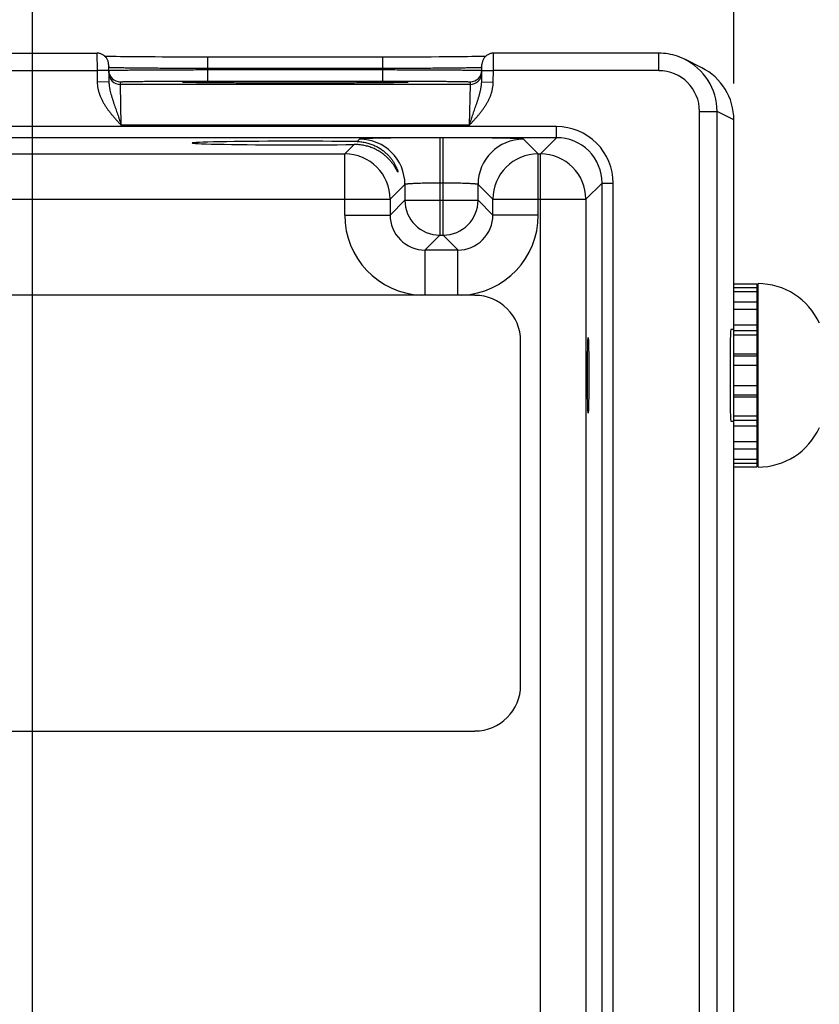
# Model space of a CAD drawing. Header units: inches. Extents: x 0 to 34, y 0 to 22.
# Tile 25 of 78: x 13.2 to 14.6, y 15 to 16.7. Entities that reach past the tile are written whole.
import ezdxf

# ---------------------------------------------------------------- set-up
doc = ezdxf.new("R2010")
doc.units = ezdxf.units.IN
doc.header["$LTSCALE"] = 1.87
doc.header["$MEASUREMENT"] = 0
doc.layers.get('0').update_dxf_attribs({"linetype": 'CONTINUOUS'})
doc.layers.add('DIMENSIONS', color=7, linetype='CONTINUOUS')
doc.styles.get("Standard").update_dxf_attribs({"font": 'txt', "width": 0.8})
doc.dimstyles.new('DIMSTYLE_1', dxfattribs={"dimtxt": 0.15625, "dimasz": 0.1875, "dimexe": 0.125, "dimexo": 0.0625, "dimgap": 0.09, "dimtad": 0, "dimtih": 1, "dimtoh": 1, "dimzin": 4, "dimdsep": 46, "dimtxsty": 'STANDARD', "dimblk": 'CLOSED', "dimblk1": 'CLOSED', "dimblk2": 'CLOSED', "dimcen": 0.09, "dimadec": 0, "dimazin": 0, "dimtfac": 1, "dimtofl": 0, "dimtmove": 0, "dimatfit": 3, "dimldrblk": 'CLOSED', "dimfxl": 1, "dimtolj": 1, "dimtzin": 4, "dimarcsym": 0})

# ---------------------------------------------------------------- blocks, each defined once
blk = doc.blocks.new('*D6')
at = {"layer": 'DIMENSIONS', "color": 2, "linetype": 'CONTINUOUS'}
blk.add_line((13.3, 14.7518), (15.2729, 14.7518), dxfattribs=at)
at = {"layer": 'DIMENSIONS', "color": 2, "linetype": 'CONTINUOUS', "insert": (15.351, 14.8299), "char_height": 0.15625, "width": 1.40625, "attachment_point": 1, "rotation": 0, "line_spacing_factor": 0.9}
blk.add_mtext('1.83{\\Ftxt.shx;\\W1.000000;\\H0.156250; }[46,6]', dxfattribs=at)
blk = doc.blocks.new('_CLOSED')
at = {"color": 0, "linetype": 'BYBLOCK'}
for p, q in [((0, 0), (-1, 0.1667)), ((-1, 0.1667), (-1, -0.1667)), ((-1, -0.1667), (0, 0)), ((-1, 0), (0, 0))]:
    blk.add_line(p, q, dxfattribs=at)
blk = doc.blocks.new('*D11')
at = {"layer": 'DIMENSIONS', "color": 2, "linetype": 'CONTINUOUS'}
blk.add_line((13.2375, 14.8143), (13.2375, 17.2724), dxfattribs=at)
at = {"layer": 'DIMENSIONS', "color": 2, "linetype": 'CONTINUOUS', "insert": (13.1594, 17.3506), "char_height": 0.15625, "width": 1.53125, "attachment_point": 1, "rotation": 90, "line_spacing_factor": 0.9}
blk.add_mtext('5.81{\\Ftxt.shx;\\W1.000000;\\H0.156250; }[147,6]', dxfattribs=at)
blk = doc.blocks.new('*D12')
at = {"layer": 'DIMENSIONS', "color": 2, "linetype": 'CONTINUOUS'}
blk.add_line((14.4415, 16.5486), (14.4415, 17.2724), dxfattribs=at)
at = {"layer": 'DIMENSIONS', "color": 2, "linetype": 'CONTINUOUS', "insert": (14.3634, 17.3506), "char_height": 0.15625, "width": 1.53125, "attachment_point": 1, "rotation": 90, "line_spacing_factor": 0.9}
blk.add_mtext('7.01{\\Ftxt.shx;\\W1.000000;\\H0.156250; }[178,1]', dxfattribs=at)

msp = doc.modelspace()

# ---------------------------------------------------------------- linework, layer by layer
at = {"color": 7, "linetype": 'CONTINUOUS'}
for p, q in [((13.099, 16.6006), (13.348, 16.6006)), ((13.348, 16.6006), (13.3482, 16.5706)), ((14.0288, 16.5706), (14.029, 16.6006)), ((14.3125, 16.6006), (14.029, 16.6006)), ((14.3125, 16.5706), (14.3125, 16.6006)), ((13.363, 16.5949), (13.3619, 16.5949)), ((13.3663, 16.5948), (13.363, 16.5949)), ((13.3704, 16.5948), (13.3663, 16.5948)), ((13.3752, 16.5947), (13.3704, 16.5948)), ((13.3811, 16.5946), (13.3752, 16.5947)), ((13.3884, 16.5945), (13.3811, 16.5946)), ((13.3973, 16.5944), (13.3884, 16.5945)), ((13.4079, 16.5943), (13.3973, 16.5944)), ((13.416, 16.5943), (13.4079, 16.5943)), ((13.4255, 16.5942), (13.416, 16.5943)), ((13.4362, 16.5941), (13.4255, 16.5942)), ((13.4479, 16.5941), (13.4362, 16.5941)), ((13.4599, 16.594), (13.4479, 16.5941)), ((13.4724, 16.594), (13.4599, 16.594)), ((13.4852, 16.5939), (13.4724, 16.594)), ((13.4982, 16.5939), (13.4852, 16.5939)), ((13.5115, 16.5939), (13.4982, 16.5939)), ((13.5249, 16.5939), (13.5115, 16.5939)), ((13.5381, 16.5939), (13.5249, 16.5939)), ((13.8454, 16.5939), (13.5381, 16.5939)), ((13.5381, 16.5742), (13.5381, 16.5939)), ((13.8389, 16.5742), (13.8389, 16.5939)), ((13.8589, 16.5939), (13.8454, 16.5939)), ((13.8722, 16.5939), (13.8589, 16.5939)), ((13.8854, 16.5939), (13.8722, 16.5939)), ((13.8986, 16.594), (13.8854, 16.5939)), ((13.911, 16.594), (13.8986, 16.594)), ((13.9218, 16.594), (13.911, 16.594)), ((13.9355, 16.5941), (13.9218, 16.594)), ((13.9471, 16.5942), (13.9355, 16.5941)), ((13.9571, 16.5942), (13.9471, 16.5942)), ((13.9659, 16.5943), (13.9571, 16.5942)), ((13.976, 16.5944), (13.9659, 16.5943)), ((13.9844, 16.5945), (13.976, 16.5944)), ((13.9916, 16.5946), (13.9844, 16.5945)), ((13.9978, 16.5946), (13.9916, 16.5946)), ((14.003, 16.5947), (13.9978, 16.5946)), ((14.0074, 16.5948), (14.003, 16.5947)), ((14.0118, 16.5949), (14.0074, 16.5948)), ((14.0151, 16.5949), (14.0118, 16.5949)), ((14.3862, 16.5755), (14.3572, 16.59)), ((13.0988, 16.5706), (13.3482, 16.5706)), ((13.3682, 16.5709), (13.3482, 16.5706)), ((13.3482, 16.5706), (13.3485, 16.5508)), ((13.368, 16.5809), (13.3685, 16.5511)), ((13.3682, 16.5758), (13.3681, 16.5759)), ((13.3682, 16.571), (13.3683, 16.571)), ((13.8389, 16.5742), (13.5381, 16.5742)), ((13.5381, 16.5742), (13.5381, 16.5723)), ((13.5381, 16.5723), (13.8389, 16.5723)), ((13.5381, 16.5526), (13.5381, 16.5723)), ((13.8389, 16.5742), (13.8389, 16.5723)), ((13.8389, 16.5526), (13.8389, 16.5723)), ((14.0085, 16.5511), (14.009, 16.5809)), ((14.0087, 16.571), (14.0088, 16.571)), ((14.0089, 16.5759), (14.0088, 16.5758)), ((14.0088, 16.5709), (14.0288, 16.5706)), ((14.0285, 16.5508), (14.0288, 16.5706)), ((14.3125, 16.5706), (14.0288, 16.5706)), ((13.3685, 16.5511), (13.3485, 16.5508)), ((13.3883, 16.5467), (13.3882, 16.5513)), ((13.4974, 16.5506), (13.4972, 16.5506)), ((13.4976, 16.5505), (13.4974, 16.5506)), ((13.4979, 16.5505), (13.4976, 16.5505)), ((13.4983, 16.5505), (13.4979, 16.5505)), ((13.499, 16.5505), (13.4983, 16.5505)), ((13.4999, 16.5504), (13.499, 16.5505)), ((13.501, 16.5504), (13.4999, 16.5504)), ((13.5029, 16.5503), (13.501, 16.5504)), ((13.5053, 16.5503), (13.5029, 16.5503)), ((13.5083, 16.5502), (13.5053, 16.5503)), ((13.5121, 16.5501), (13.5083, 16.5502)), ((13.5167, 16.55), (13.5121, 16.5501)), ((13.5225, 16.5499), (13.5167, 16.55)), ((13.5279, 16.5499), (13.5225, 16.5499)), ((13.5343, 16.5498), (13.5279, 16.5499)), ((13.5381, 16.5526), (13.8389, 16.5526)), ((13.8468, 16.5498), (13.8409, 16.5498)), ((13.8536, 16.5499), (13.8468, 16.5498)), ((13.8593, 16.55), (13.8536, 16.5499)), ((13.8639, 16.5501), (13.8593, 16.55)), ((13.8667, 16.5501), (13.8639, 16.5501)), ((13.8699, 16.5502), (13.8667, 16.5501)), ((13.873, 16.5503), (13.8699, 16.5502)), ((13.8752, 16.5504), (13.873, 16.5503)), ((13.8765, 16.5504), (13.8752, 16.5504)), ((13.8777, 16.5505), (13.8765, 16.5504)), ((13.8783, 16.5505), (13.8777, 16.5505)), ((13.8789, 16.5505), (13.8783, 16.5505)), ((13.8792, 16.5505), (13.8789, 16.5505)), ((13.8795, 16.5505), (13.8792, 16.5505)), ((13.8797, 16.5506), (13.8795, 16.5505)), ((13.8798, 16.5506), (13.8797, 16.5506)), ((13.8799, 16.5506), (13.8798, 16.5506)), ((13.9888, 16.5513), (13.9887, 16.5467)), ((14.0085, 16.5511), (14.0285, 16.5508)), ((13.9887, 16.5467), (13.3883, 16.5467)), ((13.3898, 16.4767), (13.3883, 16.5467)), ((13.5422, 16.5497), (13.5343, 16.5498)), ((13.5518, 16.5496), (13.5422, 16.5497)), ((13.5596, 16.5495), (13.5518, 16.5496)), ((13.5687, 16.5495), (13.5596, 16.5495)), ((13.5793, 16.5494), (13.5687, 16.5495)), ((13.5909, 16.5493), (13.5793, 16.5494)), ((13.6029, 16.5493), (13.5909, 16.5493)), ((13.6154, 16.5492), (13.6029, 16.5493)), ((13.6282, 16.5492), (13.6154, 16.5492)), ((13.6414, 16.5492), (13.6282, 16.5492)), ((13.6547, 16.5491), (13.6414, 16.5492)), ((13.6683, 16.5491), (13.6547, 16.5491)), ((13.6819, 16.5491), (13.6683, 16.5491)), ((13.6951, 16.5491), (13.6819, 16.5491)), ((13.7087, 16.5491), (13.6951, 16.5491)), ((13.7223, 16.5491), (13.7087, 16.5491)), ((13.7356, 16.5492), (13.7223, 16.5491)), ((13.7487, 16.5492), (13.7356, 16.5492)), ((13.7616, 16.5492), (13.7487, 16.5492)), ((13.7742, 16.5493), (13.7616, 16.5492)), ((13.786, 16.5493), (13.7742, 16.5493)), ((13.7967, 16.5494), (13.786, 16.5493)), ((13.8059, 16.5495), (13.7967, 16.5494)), ((13.8173, 16.5495), (13.8059, 16.5495)), ((13.8264, 16.5496), (13.8173, 16.5495)), ((13.8342, 16.5497), (13.8264, 16.5496)), ((13.8409, 16.5498), (13.8342, 16.5497)), ((13.9887, 16.5467), (13.9872, 16.4767)), ((14.3825, 16.5005), (14.4125, 16.5005)), ((14.3825, 13.2321), (14.3825, 16.5005)), ((14.4415, 16.4861), (14.4125, 16.5005)), ((14.4125, 13.2321), (14.4125, 16.5005)), ((14.4415, 13.2465), (14.4415, 16.4861)), ((14.1372, 16.4745), (10.467, 16.4745)), ((13.9872, 16.4767), (13.3898, 16.4767)), ((14.1372, 16.4555), (14.1372, 16.4745)), ((14.1372, 16.4555), (10.467, 16.4555)), ((13.7987, 16.453), (13.7945, 16.4488)), ((13.9423, 16.4554), (13.9367, 16.4554)), ((13.9367, 16.4554), (13.9367, 16.288)), ((13.9423, 16.288), (13.9423, 16.4554)), ((14.1056, 16.4277), (14.0803, 16.453)), ((14.1372, 16.4555), (14.1094, 16.4277)), ((13.7895, 16.4438), (13.7734, 16.4277)), ((13.1756, 16.4277), (13.7734, 16.4277)), ((13.7734, 16.3227), (13.7734, 16.4277)), ((14.1056, 16.4277), (14.1094, 16.4277)), ((14.1056, 16.3227), (14.1056, 16.4277)), ((14.1094, 13.305), (14.1094, 16.4277)), ((13.8767, 16.3751), (13.8514, 16.3497)), ((13.8767, 16.3751), (13.8767, 16.348)), ((13.9423, 16.3774), (13.9367, 16.3774)), ((14.0023, 16.348), (14.0023, 16.3751)), ((14.0276, 16.3497), (14.0023, 16.3751)), ((14.2152, 16.3775), (14.1874, 16.3497)), ((14.2152, 16.3775), (14.2342, 16.3775)), ((14.2152, 13.3551), (14.2152, 16.3775)), ((14.2342, 13.3551), (14.2342, 16.3775)), ((13.0976, 16.3497), (13.8514, 16.3497)), ((13.8514, 16.3497), (13.8514, 16.3227)), ((13.8767, 16.348), (13.8514, 16.3227)), ((13.8767, 16.348), (14.0023, 16.348)), ((14.0023, 16.348), (14.0276, 16.3227)), ((14.0276, 16.3497), (14.1874, 16.3497)), ((14.0276, 16.3227), (14.0276, 16.3497)), ((14.1874, 16.3497), (14.1874, 13.3829)), ((13.7734, 16.3227), (13.8514, 16.3227)), ((14.1056, 16.3227), (14.0276, 16.3227)), ((13.9367, 16.288), (13.9113, 16.2627)), ((13.9367, 16.288), (13.9423, 16.288)), ((13.9423, 16.288), (13.9677, 16.2627)), ((13.9113, 16.2627), (13.9677, 16.2627)), ((13.9113, 16.1849), (13.9113, 16.2627)), ((13.9677, 16.1849), (13.9677, 16.2627)), ((14.4415, 16.2047), (14.4809, 16.2047)), ((14.4415, 16.2045), (14.4809, 16.2045)), ((14.4415, 16.1982), (14.4809, 16.1982)), ((14.4809, 16.2047), (14.4809, 15.8902)), ((14.4829, 15.8899), (14.4829, 16.2049)), ((13.9967, 16.1849), (10.6109, 16.1849)), ((14.4415, 16.1914), (14.4809, 16.1914)), ((14.4415, 16.1738), (14.4809, 16.1738)), ((14.4415, 16.1611), (14.4809, 16.1611)), ((14.4415, 16.1343), (14.4809, 16.1343)), ((14.4415, 16.1262), (14.4362, 16.1262)), ((14.4415, 16.1245), (14.4809, 16.1245)), ((14.4415, 16.1172), (14.4809, 16.1172)), ((14.0754, 15.5156), (14.0754, 16.1061)), ((14.4415, 16.0844), (14.4809, 16.0844)), ((14.4415, 16.081), (14.4809, 16.081)), ((14.4415, 16.065), (14.4809, 16.065)), ((14.4415, 16.0301), (14.4809, 16.0301)), ((14.4415, 16.0141), (14.4809, 16.0141)), ((14.4415, 16.0107), (14.4809, 16.0107)), ((14.4415, 15.9779), (14.4809, 15.9779)), ((14.4362, 15.9687), (14.4415, 15.9687)), ((14.4415, 15.9706), (14.4809, 15.9706)), ((14.4415, 15.9608), (14.4809, 15.9608)), ((14.4415, 15.9339), (14.4809, 15.9339)), ((14.4415, 15.9212), (14.4809, 15.9212)), ((14.4415, 15.9035), (14.4809, 15.9035)), ((14.4415, 15.8967), (14.4809, 15.8967)), ((14.4415, 15.8903), (14.4809, 15.8903)), ((14.4415, 15.8902), (14.4809, 15.8902)), ((10.6109, 15.4368), (13.9967, 15.4368))]:
    msp.add_line(p, q, dxfattribs=at)
for points in [[(13.368, 16.5809), (13.368, 16.5821), (13.3678, 16.5833), (13.3676, 16.5845), (13.3673, 16.5857), (13.367, 16.5869), (13.3666, 16.588), (13.3661, 16.5891), (13.3655, 16.5902), (13.3649, 16.5913), (13.3642, 16.5923), (13.3635, 16.5932), (13.3627, 16.5941), (13.3618, 16.595), (13.3609, 16.5958), (13.36, 16.5966), (13.359, 16.5973), (13.3579, 16.5979), (13.3569, 16.5985), (13.3558, 16.599), (13.3546, 16.5994), (13.3535, 16.5998), (13.3523, 16.6001), (13.3511, 16.6003), (13.3499, 16.6005), (13.3487, 16.6005), (13.348, 16.6006)], [(14.029, 16.6006), (14.0283, 16.6005), (14.0271, 16.6005), (14.0259, 16.6003), (14.0247, 16.6001), (14.0235, 16.5998), (14.0224, 16.5994), (14.0212, 16.599), (14.0201, 16.5985), (14.0191, 16.5979), (14.018, 16.5973), (14.017, 16.5966), (14.0161, 16.5958), (14.0152, 16.595), (14.0143, 16.5941), (14.0135, 16.5932), (14.0128, 16.5923), (14.0121, 16.5913), (14.0115, 16.5902), (14.0109, 16.5891), (14.0104, 16.588), (14.01, 16.5869), (14.0097, 16.5857), (14.0094, 16.5845), (14.0092, 16.5833), (14.009, 16.5821), (14.009, 16.5809)], [(14.3557, 16.5907), (14.3526, 16.5922), (14.3488, 16.5938), (14.3449, 16.5952), (14.3409, 16.5964), (14.3369, 16.5975), (14.3329, 16.5985), (14.3288, 16.5992), (14.3247, 16.5998), (14.3206, 16.6002), (14.3164, 16.6005), (14.3125, 16.6006)], [(13.4972, 16.5506), (13.4971, 16.5506), (13.497, 16.5506), (13.497, 16.5506)], [(13.88, 16.5506), (13.88, 16.5506), (13.8799, 16.5506)]]:
    msp.add_lwpolyline(points, dxfattribs=at)
for centre, radius, start, end in [((14.3125, 16.5005), 0.1, 359.9988, 64.4102), ((13.3882, 16.5713), 0.02, 181, 181.2436), ((13.3882, 16.5713), 0.02, 181.2447, 270.0013), ((13.9888, 16.5713), 0.02, 269.9987, 358.7553), ((13.9888, 16.5713), 0.02, 358.7564, 359), ((14.3125, 16.5005), 0.07, 0.0056, 90.0019), ((14.3415, 16.4861), 0.1, 0.0115, 63.4402), ((13.3883, 16.5667), 0.02, 181.0012, 270.0013), ((13.5017, 16.6332), 0.0828, 266.7202, 266.8828), ((13.8754, 16.6312), 0.0808, 273.1152, 273.2829), ((13.9887, 16.5667), 0.02, 269.9987, 358.9988), ((14.1372, 16.3775), 0.097, 359.9966, 90.0034), ((13.7987, 16.375), 0.078, 0.0209, 89.9791), ((14.0803, 16.375), 0.078, 90.0209, 179.9791), ((14.1372, 16.3775), 0.078, 359.9906, 90.0094), ((13.7733, 16.3497), 0.078, 0.0209, 89.9791), ((14.1057, 16.3497), 0.078, 90.0209, 179.9791), ((14.1093, 16.3497), 0.078, 0.0209, 89.9791), ((13.9367, 16.3481), 0.06, 180.0209, 269.9791), ((13.9423, 16.3481), 0.06, 270.0209, 359.9791), ((13.9113, 16.3227), 0.138, 179.9963, 267.1169), ((13.9113, 16.3226), 0.06, 179.9636, 270.0364), ((13.9677, 16.3226), 0.06, 269.9636, 0.0364), ((13.9677, 16.3227), 0.138, 272.8863, 0.0033), ((14.4829, 16.0892), 0.1157, 24.4946, 90), ((13.9967, 16.1061), 0.0787, 0, 90), ((14.475, 16.134), 0.00787, 318.2837, 360), ((14.475, 15.9608), 0.00787, 0, 41.7163), ((14.4829, 16.0056), 0.1157, 270, 335.5054), ((13.9967, 15.5156), 0.0787, 270, 360)]:
    msp.add_arc(centre, radius, start, end, dxfattribs=at)
for centre, major_axis, start_param, end_param in [((13.6885, 16.4463), (0.1771, 0), 0.92934, 5.318939), ((14.4362, 16.0474), (0, 0.0787), 0, 3.141593)]:
    msp.add_ellipse(centre, major_axis=major_axis, ratio=0.017455, start_param=start_param, end_param=end_param, dxfattribs=at)
msp.add_ellipse((14.1913, 16.0474), major_axis=(0, 0.065), ratio=0.017455, dxfattribs=at)
for points, knots in [([(13.5381, 16.5742), (13.5327, 16.5742), (13.5219, 16.5743), (13.5058, 16.5743), (13.49, 16.5744), (13.4747, 16.5744), (13.4599, 16.5745), (13.4459, 16.5746), (13.4327, 16.5747), (13.4205, 16.5748), (13.4109, 16.5749), (13.4039, 16.575), (13.3991, 16.5751), (13.3945, 16.5751), (13.3904, 16.5752), (13.3865, 16.5753), (13.383, 16.5753), (13.3799, 16.5754), (13.3771, 16.5754), (13.375, 16.5755), (13.3735, 16.5755), (13.3725, 16.5756), (13.3717, 16.5756), (13.3709, 16.5756), (13.3702, 16.5757), (13.3696, 16.5757), (13.3691, 16.5757), (13.3688, 16.5758), (13.3686, 16.5758), (13.3684, 16.5758), (13.3683, 16.5758), (13.3682, 16.5758), (13.3682, 16.5758)], [0, 0, 0, 0, 0.095784, 0.19069, 0.283845, 0.374395, 0.461507, 0.544381, 0.622256, 0.694416, 0.760198, 0.790505, 0.818997, 0.845606, 0.870273, 0.892939, 0.913555, 0.932071, 0.948445, 0.962641, 0.968911, 0.974625, 0.97978, 0.984371, 0.988398, 0.991857, 0.994748, 0.997069, 0.998015, 0.998819, 0.99948, 1, 1, 1, 1]), ([(13.3683, 16.571), (13.3683, 16.571), (13.3684, 16.571), (13.3685, 16.5711), (13.3686, 16.5711), (13.3689, 16.5711), (13.3692, 16.5711), (13.3697, 16.5711), (13.3703, 16.5711), (13.371, 16.5712), (13.3717, 16.5712), (13.3726, 16.5712), (13.3736, 16.5712), (13.3751, 16.5713), (13.3772, 16.5713), (13.3799, 16.5714), (13.3831, 16.5714), (13.3866, 16.5715), (13.3904, 16.5715), (13.3946, 16.5716), (13.3991, 16.5716), (13.4039, 16.5717), (13.411, 16.5717), (13.4205, 16.5718), (13.4327, 16.5719), (13.4459, 16.572), (13.46, 16.572), (13.4747, 16.5721), (13.4901, 16.5722), (13.5058, 16.5722), (13.5219, 16.5723), (13.5327, 16.5723), (13.5381, 16.5723)], [0, 0, 0, 0, 0.000513, 0.001169, 0.001968, 0.00291, 0.005222, 0.008105, 0.011557, 0.015576, 0.020161, 0.025309, 0.031016, 0.03728, 0.051464, 0.067827, 0.086332, 0.106938, 0.129596, 0.154254, 0.180857, 0.209343, 0.239647, 0.305425, 0.377587, 0.45547, 0.538358, 0.625489, 0.716063, 0.809247, 0.904183, 1, 1, 1, 1]), ([(14.0088, 16.5758), (14.0088, 16.5758), (14.0087, 16.5758), (14.0086, 16.5758), (14.0084, 16.5758), (14.0082, 16.5758), (14.0079, 16.5757), (14.0074, 16.5757), (14.0068, 16.5757), (14.0061, 16.5756), (14.0053, 16.5756), (14.0045, 16.5756), (14.0035, 16.5755), (14.002, 16.5755), (13.9999, 16.5754), (13.9971, 16.5754), (13.994, 16.5753), (13.9905, 16.5753), (13.9866, 16.5752), (13.9825, 16.5751), (13.9779, 16.5751), (13.9731, 16.575), (13.966, 16.5749), (13.9565, 16.5748), (13.9443, 16.5747), (13.9311, 16.5746), (13.9171, 16.5745), (13.9023, 16.5744), (13.887, 16.5744), (13.8712, 16.5743), (13.8551, 16.5743), (13.8443, 16.5742), (13.8389, 16.5742)], [0, 0, 0, 0, 0.00052, 0.001181, 0.001985, 0.002931, 0.005252, 0.008142, 0.011602, 0.015629, 0.02022, 0.025375, 0.031089, 0.037359, 0.051555, 0.067929, 0.086445, 0.10706, 0.129727, 0.154393, 0.181003, 0.209494, 0.239802, 0.305584, 0.377744, 0.455618, 0.538493, 0.625605, 0.716155, 0.80931, 0.904216, 1, 1, 1, 1]), ([(13.8389, 16.5723), (13.8443, 16.5723), (13.8551, 16.5723), (13.8712, 16.5722), (13.8869, 16.5722), (13.9023, 16.5721), (13.917, 16.572), (13.9311, 16.572), (13.9443, 16.5719), (13.9565, 16.5718), (13.966, 16.5717), (13.9731, 16.5717), (13.9779, 16.5716), (13.9824, 16.5716), (13.9866, 16.5715), (13.9904, 16.5715), (13.9939, 16.5714), (13.9971, 16.5714), (13.9998, 16.5713), (14.0019, 16.5713), (14.0034, 16.5712), (14.0044, 16.5712), (14.0053, 16.5712), (14.006, 16.5712), (14.0067, 16.5711), (14.0073, 16.5711), (14.0078, 16.5711), (14.0081, 16.5711), (14.0084, 16.5711), (14.0085, 16.5711), (14.0086, 16.571), (14.0087, 16.571), (14.0087, 16.571)], [0, 0, 0, 0, 0.095817, 0.190753, 0.283937, 0.374511, 0.461642, 0.54453, 0.622413, 0.694576, 0.760353, 0.790657, 0.819143, 0.845746, 0.870404, 0.893062, 0.913668, 0.932173, 0.948536, 0.96272, 0.968984, 0.974691, 0.979839, 0.984424, 0.988443, 0.991895, 0.994778, 0.99709, 0.998032, 0.998831, 0.999487, 1, 1, 1, 1]), ([(13.3485, 16.5508), (13.3485, 16.5499), (13.3486, 16.5481), (13.3489, 16.5445), (13.3496, 16.54), (13.3509, 16.5347), (13.3525, 16.5295), (13.3545, 16.5245), (13.3568, 16.5196), (13.3594, 16.5148), (13.3622, 16.5102), (13.3653, 16.5056), (13.3685, 16.5013), (13.3718, 16.497), (13.3753, 16.4928), (13.3789, 16.4887), (13.3819, 16.4853), (13.3843, 16.4826), (13.3868, 16.48), (13.3886, 16.478), (13.3898, 16.4767)], [0, 0, 0, 0, 0.031251, 0.062503, 0.124993, 0.187485, 0.249979, 0.312476, 0.374974, 0.437473, 0.499974, 0.562476, 0.624979, 0.687483, 0.749987, 0.81249, 0.874994, 0.906246, 0.937497, 1, 1, 1, 1]), ([(13.3685, 16.5511), (13.3685, 16.5504), (13.3686, 16.5488), (13.3689, 16.5456), (13.3693, 16.5425), (13.3699, 16.5394), (13.3705, 16.5363), (13.3715, 16.5325), (13.3725, 16.5287), (13.3734, 16.5257), (13.3741, 16.5234), (13.3748, 16.5211), (13.3756, 16.5189), (13.3763, 16.5166), (13.3773, 16.5135), (13.3786, 16.5097), (13.3802, 16.505), (13.3818, 16.5004), (13.3834, 16.4957), (13.385, 16.491), (13.3866, 16.4862), (13.3882, 16.4814), (13.3893, 16.4783), (13.3898, 16.4767)], [0, 0, 0, 0, 0.030581, 0.061074, 0.121881, 0.152241, 0.182584, 0.243295, 0.304158, 0.334683, 0.365287, 0.395983, 0.426782, 0.45769, 0.488715, 0.551135, 0.614062, 0.677484, 0.741365, 0.805647, 0.870246, 0.935066, 1, 1, 1, 1]), ([(13.3882, 16.5513), (13.3882, 16.5513), (13.3882, 16.5514), (13.3882, 16.5514), (13.3882, 16.5514), (13.3882, 16.5514), (13.3883, 16.5514), (13.3883, 16.5514), (13.3883, 16.5514), (13.3884, 16.5514), (13.3885, 16.5514), (13.3886, 16.5514), (13.3887, 16.5515), (13.389, 16.5515), (13.3893, 16.5515), (13.3898, 16.5515), (13.3904, 16.5516), (13.3911, 16.5516), (13.3918, 16.5516), (13.3927, 16.5517), (13.3936, 16.5517), (13.3947, 16.5517), (13.3958, 16.5518), (13.3974, 16.5518), (13.3997, 16.5518), (13.4027, 16.5519), (13.406, 16.552), (13.4096, 16.552), (13.4135, 16.5521), (13.4178, 16.5521), (13.4223, 16.5522), (13.4271, 16.5522), (13.4322, 16.5523), (13.4375, 16.5523), (13.4451, 16.5524), (13.4551, 16.5524), (13.4677, 16.5525), (13.4809, 16.5526), (13.4947, 16.5526), (13.509, 16.5526), (13.5235, 16.5526), (13.5332, 16.5526), (13.5381, 16.5526)], [0, 0, 0, 0, 0.000131, 0.000181, 0.000239, 0.000381, 0.000559, 0.000772, 0.001022, 0.001308, 0.001992, 0.002823, 0.003804, 0.004933, 0.00764, 0.010943, 0.014842, 0.019334, 0.024416, 0.030084, 0.036336, 0.043168, 0.050577, 0.058558, 0.076217, 0.096098, 0.118154, 0.142337, 0.168589, 0.196842, 0.22703, 0.259083, 0.292922, 0.328463, 0.365622, 0.444439, 0.528606, 0.617319, 0.709715, 0.804909, 0.901983, 1, 1, 1, 1]), ([(13.497, 16.5505), (13.4969, 16.5506), (13.4966, 16.5506), (13.4963, 16.5506), (13.496, 16.5506), (13.4957, 16.5506), (13.4955, 16.5507), (13.4953, 16.5507), (13.4951, 16.5507), (13.495, 16.5507), (13.495, 16.5507), (13.4949, 16.5507), (13.4949, 16.5508), (13.4948, 16.5508), (13.4948, 16.5508), (13.4948, 16.5508), (13.4948, 16.5508), (13.4948, 16.5508), (13.4948, 16.5508), (13.4948, 16.5508), (13.4948, 16.5508), (13.4948, 16.5508), (13.4948, 16.5508), (13.4949, 16.5508), (13.4949, 16.5509), (13.4949, 16.5509), (13.495, 16.5509), (13.495, 16.5509), (13.4951, 16.5509), (13.4952, 16.5509), (13.4953, 16.5509), (13.4954, 16.5509), (13.4956, 16.551), (13.4959, 16.551), (13.4962, 16.551), (13.4965, 16.551), (13.4968, 16.551), (13.4972, 16.5511), (13.4977, 16.5511), (13.4981, 16.5511), (13.4988, 16.5511), (13.4997, 16.5512), (13.501, 16.5512), (13.5024, 16.5513), (13.5039, 16.5513), (13.5061, 16.5514), (13.5093, 16.5514), (13.5135, 16.5515), (13.5182, 16.5516), (13.5234, 16.5517), (13.529, 16.5518), (13.5352, 16.5518), (13.5417, 16.5519), (13.5487, 16.552), (13.5561, 16.552), (13.5639, 16.5521), (13.572, 16.5522), (13.5805, 16.5522), (13.5924, 16.5523), (13.608, 16.5523), (13.6273, 16.5524), (13.6473, 16.5525), (13.6678, 16.5525), (13.6816, 16.5525), (13.6885, 16.5525)], [0, 0, 0, 0, 0.001915, 0.003652, 0.005213, 0.006597, 0.007804, 0.008834, 0.009687, 0.010047, 0.010363, 0.010636, 0.010865, 0.011052, 0.011196, 0.011301, 0.011341, 0.011374, 0.011403, 0.011433, 0.011467, 0.011508, 0.011616, 0.011764, 0.011955, 0.012188, 0.012465, 0.012785, 0.01315, 0.013558, 0.014011, 0.014508, 0.015635, 0.016938, 0.018419, 0.020077, 0.021911, 0.023922, 0.02611, 0.028473, 0.031013, 0.036618, 0.04292, 0.049913, 0.057592, 0.065953, 0.084696, 0.10609, 0.130069, 0.156564, 0.185502, 0.216797, 0.250357, 0.286088, 0.323885, 0.363638, 0.405234, 0.448551, 0.493464, 0.587554, 0.686416, 0.788907, 0.893839, 1, 1, 1, 1]), ([(13.6885, 16.5491), (13.6772, 16.5491), (13.6548, 16.5491), (13.6222, 16.5492), (13.5962, 16.5493), (13.5766, 16.5494), (13.5632, 16.5495), (13.5507, 16.5496), (13.5393, 16.5497), (13.5291, 16.5498), (13.5213, 16.5499), (13.5157, 16.55), (13.512, 16.5501), (13.5087, 16.5502), (13.5057, 16.5502), (13.5031, 16.5503), (13.5008, 16.5504), (13.4991, 16.5504), (13.498, 16.5505), (13.4975, 16.5505), (13.4972, 16.5505)], [0, 0, 0, 0, 0.177808, 0.350092, 0.511499, 0.586539, 0.657015, 0.722377, 0.78212, 0.835774, 0.882928, 0.903948, 0.92321, 0.940677, 0.956312, 0.970085, 0.981972, 0.991951, 0.996218, 1, 1, 1, 1]), ([(13.6885, 16.5525), (13.6954, 16.5525), (13.7092, 16.5525), (13.7297, 16.5525), (13.7497, 16.5524), (13.769, 16.5523), (13.7846, 16.5523), (13.7965, 16.5522), (13.8049, 16.5522), (13.8131, 16.5521), (13.8209, 16.552), (13.8283, 16.552), (13.8353, 16.5519), (13.8418, 16.5518), (13.848, 16.5518), (13.8536, 16.5517), (13.8588, 16.5516), (13.8635, 16.5515), (13.8677, 16.5514), (13.8709, 16.5514), (13.8731, 16.5513), (13.8746, 16.5513), (13.876, 16.5512), (13.8772, 16.5512), (13.8782, 16.5511), (13.8789, 16.5511), (13.8793, 16.5511), (13.8798, 16.5511), (13.8802, 16.551), (13.8805, 16.551), (13.8808, 16.551), (13.8811, 16.551), (13.8814, 16.551), (13.8816, 16.5509), (13.8817, 16.5509), (13.8818, 16.5509), (13.8819, 16.5509), (13.882, 16.5509), (13.882, 16.5509), (13.8821, 16.5509), (13.8821, 16.5509), (13.8821, 16.5508), (13.8822, 16.5508), (13.8822, 16.5508), (13.8822, 16.5508), (13.8822, 16.5508), (13.8822, 16.5508), (13.8822, 16.5508), (13.8822, 16.5508), (13.8822, 16.5508), (13.8822, 16.5508), (13.8822, 16.5508), (13.8821, 16.5508), (13.8821, 16.5507), (13.882, 16.5507), (13.882, 16.5507), (13.8819, 16.5507), (13.8817, 16.5507), (13.8815, 16.5507), (13.8813, 16.5506), (13.881, 16.5506), (13.8807, 16.5506), (13.8804, 16.5506), (13.8801, 16.5506), (13.88, 16.5505)], [0, 0, 0, 0, 0.106159, 0.21109, 0.313579, 0.412439, 0.506529, 0.551441, 0.594758, 0.636354, 0.676106, 0.713903, 0.749635, 0.783195, 0.814489, 0.843429, 0.869925, 0.893904, 0.915298, 0.934044, 0.942405, 0.950084, 0.957078, 0.96338, 0.968985, 0.971526, 0.97389, 0.976078, 0.97809, 0.979925, 0.981583, 0.983064, 0.984367, 0.985494, 0.985991, 0.986444, 0.986853, 0.987218, 0.987538, 0.987815, 0.988049, 0.988239, 0.988387, 0.988496, 0.988537, 0.988571, 0.988601, 0.988631, 0.988664, 0.988703, 0.988808, 0.988952, 0.989138, 0.989367, 0.989639, 0.989956, 0.990316, 0.991168, 0.992198, 0.993404, 0.994788, 0.996349, 0.998086, 1, 1, 1, 1]), ([(13.8798, 16.5505), (13.8795, 16.5505), (13.879, 16.5505), (13.8779, 16.5504), (13.8762, 16.5504), (13.8739, 16.5503), (13.8713, 16.5502), (13.8683, 16.5502), (13.865, 16.5501), (13.8613, 16.55), (13.8557, 16.5499), (13.8479, 16.5498), (13.8377, 16.5497), (13.8263, 16.5496), (13.8138, 16.5495), (13.8004, 16.5494), (13.7808, 16.5493), (13.7548, 16.5492), (13.7222, 16.5491), (13.6998, 16.5491), (13.6885, 16.5491)], [0, 0, 0, 0, 0.003782, 0.008049, 0.018029, 0.029917, 0.04369, 0.059325, 0.076792, 0.096055, 0.117075, 0.164229, 0.217884, 0.277627, 0.342989, 0.413465, 0.488504, 0.64991, 0.822193, 1, 1, 1, 1]), ([(13.8389, 16.5526), (13.8438, 16.5526), (13.8535, 16.5526), (13.868, 16.5526), (13.8823, 16.5526), (13.8961, 16.5526), (13.9093, 16.5525), (13.9219, 16.5524), (13.9319, 16.5524), (13.9395, 16.5523), (13.9448, 16.5523), (13.9499, 16.5522), (13.9547, 16.5522), (13.9592, 16.5521), (13.9635, 16.5521), (13.9674, 16.552), (13.971, 16.552), (13.9743, 16.5519), (13.9773, 16.5518), (13.9796, 16.5518), (13.9812, 16.5518), (13.9823, 16.5517), (13.9834, 16.5517), (13.9843, 16.5517), (13.9852, 16.5516), (13.9859, 16.5516), (13.9866, 16.5516), (13.9872, 16.5515), (13.9877, 16.5515), (13.988, 16.5515), (13.9883, 16.5515), (13.9884, 16.5514), (13.9885, 16.5514), (13.9886, 16.5514), (13.9887, 16.5514), (13.9887, 16.5514), (13.9887, 16.5514), (13.9888, 16.5514), (13.9888, 16.5514), (13.9888, 16.5514), (13.9888, 16.5514), (13.9888, 16.5513), (13.9888, 16.5513)], [0, 0, 0, 0, 0.098017, 0.195091, 0.290285, 0.382681, 0.471394, 0.555561, 0.634378, 0.671538, 0.707078, 0.740917, 0.77297, 0.803158, 0.831411, 0.857662, 0.881847, 0.903903, 0.923783, 0.941441, 0.949423, 0.956832, 0.963664, 0.969916, 0.975584, 0.980666, 0.985158, 0.989057, 0.992361, 0.995068, 0.996198, 0.997178, 0.998009, 0.998692, 0.998978, 0.999228, 0.999441, 0.999619, 0.999761, 0.999819, 0.999869, 1, 1, 1, 1]), ([(13.9872, 16.4767), (13.9877, 16.4783), (13.9888, 16.4814), (13.9904, 16.4862), (13.992, 16.491), (13.9936, 16.4957), (13.9952, 16.5004), (13.9968, 16.505), (13.9984, 16.5097), (13.9997, 16.5135), (14.0007, 16.5166), (14.0014, 16.5189), (14.0022, 16.5211), (14.0029, 16.5234), (14.0036, 16.5257), (14.0043, 16.528), (14.0049, 16.5302), (14.0055, 16.5325), (14.0061, 16.5348), (14.0066, 16.5371), (14.0071, 16.5394), (14.0075, 16.5417), (14.0079, 16.5441), (14.0083, 16.5472), (14.0084, 16.5496), (14.0085, 16.5511)], [0, 0, 0, 0, 0.064934, 0.129755, 0.194354, 0.258635, 0.322517, 0.385939, 0.448866, 0.511285, 0.54231, 0.573219, 0.604018, 0.634715, 0.665319, 0.695844, 0.726302, 0.756707, 0.787075, 0.817423, 0.847767, 0.878122, 0.908508, 0.93894, 1, 1, 1, 1]), ([(13.9872, 16.4767), (13.9884, 16.478), (13.9902, 16.48), (13.9927, 16.4826), (13.9951, 16.4853), (13.9981, 16.4887), (14.0017, 16.4928), (14.0052, 16.497), (14.0085, 16.5013), (14.0112, 16.5049), (14.0132, 16.5079), (14.0147, 16.5102), (14.0162, 16.5125), (14.0175, 16.5148), (14.0189, 16.5172), (14.0201, 16.5196), (14.0213, 16.522), (14.0224, 16.5245), (14.0235, 16.527), (14.0248, 16.5304), (14.0261, 16.5347), (14.0274, 16.54), (14.0282, 16.5454), (14.0284, 16.549), (14.0285, 16.5508)], [0, 0, 0, 0, 0.062502, 0.093753, 0.125005, 0.187507, 0.25001, 0.312513, 0.375016, 0.437518, 0.46877, 0.500023, 0.531275, 0.562527, 0.59378, 0.625032, 0.656284, 0.687536, 0.718788, 0.75004, 0.812534, 0.875025, 0.937514, 1, 1, 1, 1]), ([(13.7945, 16.4488), (13.7959, 16.4488), (13.7988, 16.4487), (13.8029, 16.4483), (13.807, 16.4476), (13.8109, 16.4468), (13.8147, 16.4458), (13.8184, 16.4446), (13.8219, 16.4433), (13.8263, 16.4413), (13.8315, 16.4386), (13.8372, 16.4348), (13.8424, 16.4308), (13.847, 16.4265), (13.8504, 16.4227), (13.8529, 16.4196), (13.8546, 16.4174), (13.8562, 16.4151), (13.8576, 16.4128), (13.8589, 16.4106), (13.8601, 16.4084), (13.8612, 16.4063), (13.8621, 16.4043), (13.8628, 16.4026), (13.8632, 16.4014), (13.8636, 16.4006), (13.8638, 16.3998), (13.8641, 16.3991), (13.8643, 16.3985), (13.8645, 16.3979), (13.8646, 16.3975), (13.8647, 16.3972), (13.8647, 16.397), (13.8647, 16.3968), (13.8648, 16.3966), (13.8648, 16.3965), (13.8648, 16.3965), (13.8648, 16.3964)], [0, 0, 0, 0, 0.045849, 0.09064, 0.134399, 0.177158, 0.218951, 0.259815, 0.299787, 0.338903, 0.414687, 0.487439, 0.557348, 0.624522, 0.688961, 0.720121, 0.750525, 0.780117, 0.808824, 0.836541, 0.863133, 0.888419, 0.912162, 0.934058, 0.944197, 0.953723, 0.962576, 0.970688, 0.97799, 0.984411, 0.98988, 0.992238, 0.994334, 0.996163, 0.997718, 0.998997, 1, 1, 1, 1]), ([(13.9367, 16.4554), (13.9323, 16.4554), (13.9234, 16.4554), (13.9102, 16.4554), (13.8972, 16.4553), (13.8846, 16.4552), (13.8725, 16.4551), (13.861, 16.455), (13.8503, 16.4549), (13.8418, 16.4548), (13.8354, 16.4546), (13.831, 16.4546), (13.8268, 16.4545), (13.8229, 16.4544), (13.8193, 16.4543), (13.8159, 16.4542), (13.8128, 16.4541), (13.81, 16.454), (13.8075, 16.4539), (13.8056, 16.4538), (13.8043, 16.4537), (13.8034, 16.4536), (13.8026, 16.4536), (13.8018, 16.4535), (13.8012, 16.4535), (13.8006, 16.4534), (13.8001, 16.4533), (13.7996, 16.4533), (13.7993, 16.4532), (13.7991, 16.4532), (13.799, 16.4532), (13.7989, 16.4531), (13.7988, 16.4531), (13.7988, 16.4531), (13.7988, 16.4531), (13.7987, 16.453), (13.7987, 16.453)], [0, 0, 0, 0, 0.0969, 0.192887, 0.287057, 0.378522, 0.466426, 0.549933, 0.628266, 0.700678, 0.734452, 0.766498, 0.796738, 0.825099, 0.85152, 0.875938, 0.898293, 0.918531, 0.936609, 0.952488, 0.95959, 0.966128, 0.972097, 0.977495, 0.982319, 0.986568, 0.99024, 0.993335, 0.99585, 0.996891, 0.997788, 0.998545, 0.999162, 0.999644, 0.999837, 1, 1, 1, 1]), ([(14.0803, 16.453), (14.0803, 16.453), (14.0802, 16.4531), (14.0802, 16.4531), (14.0802, 16.4531), (14.0801, 16.4531), (14.08, 16.4532), (14.0799, 16.4532), (14.0797, 16.4532), (14.0794, 16.4533), (14.0789, 16.4533), (14.0784, 16.4534), (14.0778, 16.4535), (14.0772, 16.4535), (14.0764, 16.4536), (14.0756, 16.4536), (14.0747, 16.4537), (14.0734, 16.4538), (14.0715, 16.4539), (14.069, 16.454), (14.0662, 16.4541), (14.0631, 16.4542), (14.0597, 16.4543), (14.0561, 16.4544), (14.0522, 16.4545), (14.048, 16.4546), (14.0436, 16.4546), (14.0372, 16.4548), (14.0287, 16.4549), (14.018, 16.455), (14.0065, 16.4551), (13.9944, 16.4552), (13.9818, 16.4553), (13.9688, 16.4554), (13.9556, 16.4554), (13.9467, 16.4554), (13.9423, 16.4554)], [0, 0, 0, 0, 0.000163, 0.000356, 0.000838, 0.001455, 0.002212, 0.003109, 0.00415, 0.006665, 0.00976, 0.013432, 0.017681, 0.022505, 0.027903, 0.033872, 0.04041, 0.047512, 0.063391, 0.081469, 0.101707, 0.124062, 0.14848, 0.174901, 0.203262, 0.233502, 0.265548, 0.299322, 0.371734, 0.450067, 0.533574, 0.621478, 0.712943, 0.807113, 0.9031, 1, 1, 1, 1]), ([(13.8648, 16.3964), (13.8648, 16.3964), (13.8648, 16.3964), (13.8648, 16.3964), (13.8648, 16.3963), (13.8647, 16.3963), (13.8647, 16.3963), (13.8647, 16.3963), (13.8647, 16.3963), (13.8647, 16.3963), (13.8647, 16.3963), (13.8646, 16.3964), (13.8646, 16.3964), (13.8646, 16.3964), (13.8645, 16.3965), (13.8644, 16.3966), (13.8643, 16.3968), (13.8642, 16.3969), (13.8641, 16.3971), (13.864, 16.3974), (13.8639, 16.3976), (13.8637, 16.3979), (13.8636, 16.3981), (13.8634, 16.3985), (13.8631, 16.3991), (13.8627, 16.3998), (13.8623, 16.4006), (13.8618, 16.4014), (13.8613, 16.4023), (13.8608, 16.4032), (13.8602, 16.4042), (13.8596, 16.4052), (13.859, 16.4062), (13.8581, 16.4076), (13.8569, 16.4093), (13.8553, 16.4115), (13.8536, 16.4137), (13.8517, 16.4159), (13.8498, 16.4181), (13.8476, 16.4203), (13.8446, 16.4232), (13.8404, 16.4268), (13.8349, 16.4307), (13.8287, 16.4343), (13.822, 16.4376), (13.816, 16.4398), (13.8109, 16.4412), (13.8068, 16.4422), (13.8027, 16.4429), (13.7984, 16.4434), (13.794, 16.4438), (13.791, 16.4438), (13.7895, 16.4438)], [0, 0, 0, 0, 0.000408, 0.000746, 0.00102, 0.001238, 0.001416, 0.001584, 0.001775, 0.002015, 0.002314, 0.002681, 0.003117, 0.003624, 0.004856, 0.006377, 0.008184, 0.010272, 0.012634, 0.015263, 0.01815, 0.021287, 0.024663, 0.028271, 0.036139, 0.044819, 0.054238, 0.06433, 0.075034, 0.086297, 0.098068, 0.110304, 0.122967, 0.136024, 0.163203, 0.191651, 0.221225, 0.251817, 0.28335, 0.315769, 0.349037, 0.418024, 0.490261, 0.565813, 0.644832, 0.727524, 0.770333, 0.814151, 0.859004, 0.904917, 0.951912, 1, 1, 1, 1]), ([(13.9367, 16.3774), (13.9348, 16.3774), (13.9309, 16.3774), (13.9252, 16.3774), (13.9195, 16.3773), (13.9141, 16.3772), (13.9088, 16.3772), (13.9046, 16.3771), (13.9013, 16.377), (13.8983, 16.3769), (13.8948, 16.3767), (13.8908, 16.3766), (13.8878, 16.3764), (13.8856, 16.3763), (13.8842, 16.3762), (13.8828, 16.3761), (13.8816, 16.376), (13.8805, 16.3759), (13.8796, 16.3758), (13.8789, 16.3757), (13.8784, 16.3756), (13.8781, 16.3755), (13.8778, 16.3755), (13.8775, 16.3754), (13.8773, 16.3754), (13.8771, 16.3753), (13.877, 16.3752), (13.8769, 16.3752), (13.8768, 16.3752), (13.8768, 16.3751), (13.8768, 16.3751), (13.8767, 16.3751), (13.8767, 16.3751)], [0, 0, 0, 0, 0.096721, 0.192531, 0.286526, 0.377821, 0.465558, 0.548911, 0.588698, 0.627098, 0.699386, 0.765099, 0.823624, 0.850019, 0.87442, 0.89677, 0.91702, 0.935124, 0.951044, 0.964747, 0.97076, 0.976211, 0.981098, 0.985422, 0.989184, 0.992389, 0.995043, 0.996169, 0.997166, 0.998038, 0.998793, 1, 1, 1, 1]), ([(14.0023, 16.3751), (14.0023, 16.3751), (14.0022, 16.3751), (14.0022, 16.3751), (14.0022, 16.3752), (14.0021, 16.3752), (14.002, 16.3752), (14.0019, 16.3753), (14.0017, 16.3754), (14.0015, 16.3754), (14.0012, 16.3755), (14.0009, 16.3755), (14.0006, 16.3756), (14.0001, 16.3757), (13.9994, 16.3758), (13.9985, 16.3759), (13.9974, 16.376), (13.9962, 16.3761), (13.9948, 16.3762), (13.9934, 16.3763), (13.9912, 16.3764), (13.9882, 16.3766), (13.9842, 16.3767), (13.9807, 16.3769), (13.9777, 16.377), (13.9744, 16.3771), (13.9702, 16.3772), (13.9649, 16.3772), (13.9595, 16.3773), (13.9538, 16.3774), (13.9481, 16.3774), (13.9442, 16.3774), (13.9423, 16.3774)], [0, 0, 0, 0, 0.001207, 0.001962, 0.002834, 0.003831, 0.004957, 0.007611, 0.010816, 0.014578, 0.018902, 0.023789, 0.02924, 0.035253, 0.048956, 0.064876, 0.08298, 0.10323, 0.12558, 0.149981, 0.176376, 0.234901, 0.300614, 0.372902, 0.411302, 0.451089, 0.534442, 0.622179, 0.713474, 0.807469, 0.903279, 1, 1, 1, 1])]:
    msp.add_open_spline(points, degree=3, knots=knots, dxfattribs=at)

# ---------------------------------------------------------------- dimensions: what is measured, and where the dimension line sits
at = {"layer": 'DIMENSIONS', "color": 2, "linetype": 'CONTINUOUS'}
for feature_location, offset, dtype, origin, picture, middle in [((13.2375, 14.8143), (0, 2.4581), 1, (7.4279, 14.7518), '*D11', (13.2375, 18.1162)), ((14.4415, 16.5486), (0, 0.7238), 1, (7.4279, 16.4861), '*D12', (14.4415, 18.1162)), ((13.3, 14.7518), (1.9729, 0), 0, (13.2375, 16.5856), '*D6', (16.0542, 14.7518))]:
    dim = msp.add_ordinate_dim(feature_location=feature_location, offset=offset, dtype=dtype, origin=origin, dimstyle='DIMSTYLE_1', override={"dimtad": 1, "dimtih": 0, "dimtoh": 0}, dxfattribs=at)
    dim.commit()
    dim.dimension.update_dxf_attribs({"geometry": picture, "text_midpoint": middle})

doc.saveas('drawing.dxf')
